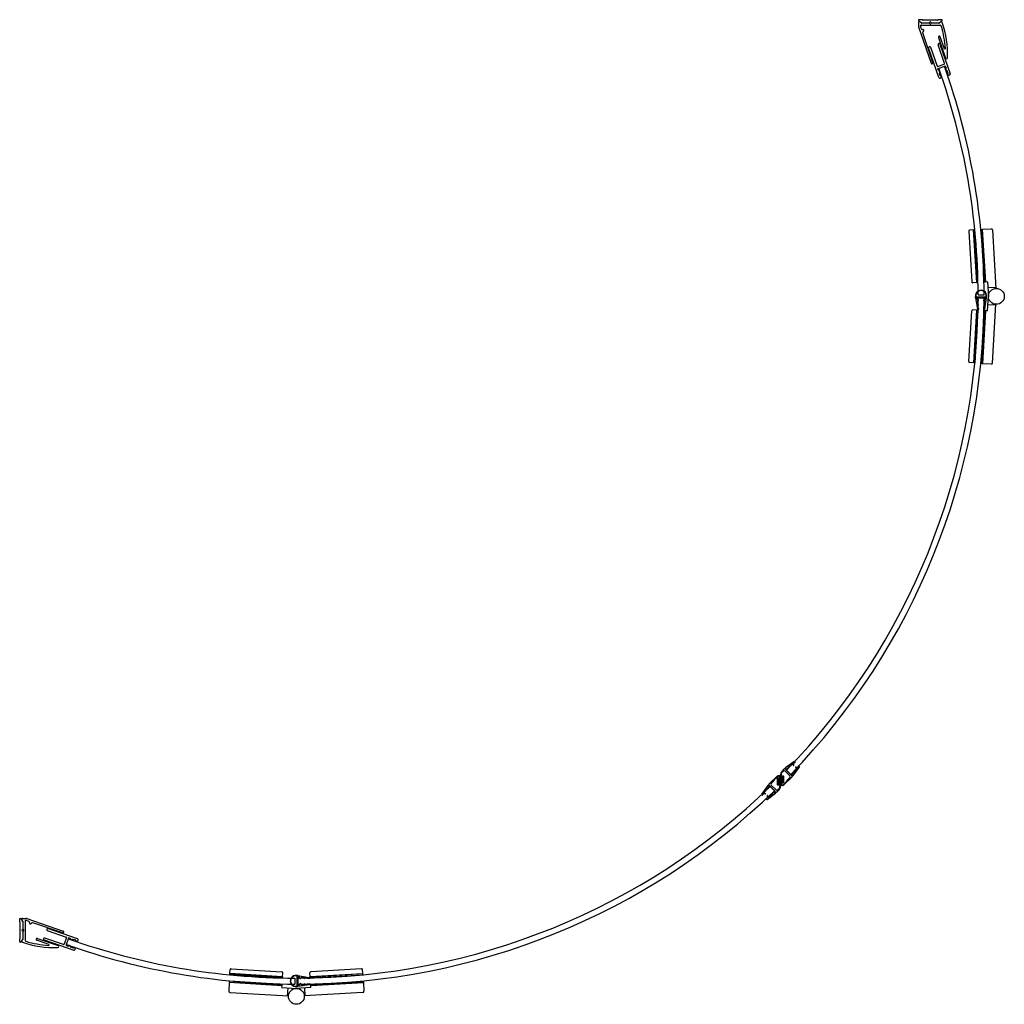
# Model space of a CAD drawing. Header units: millimetres. Extents: x 584.191 to 585.179, y 581.222 to 582.21.
import ezdxf

# ---------------------------------------------------------------- set-up
doc = ezdxf.new("R2010")
doc.units = ezdxf.units.MM
doc.layers.add('SANINDUSA', color=3, linetype='Continuous')

# ---------------------------------------------------------------- blocks, each defined once
blk = doc.blocks.new('guarnizione')
h = blk.add_hatch()
h.set_pattern_fill('ANSI31', color=256, scale=0.25, angle=45, style=0)
h.set_pattern_definition([(90, (-276.1145, -395.2719), (-0.79375, 2e-16), [])])
h.paths.add_polyline_path([(-6.46, 1.33), (-7.84, 2.71, 0.414214), (-8.12, 2.71), (-12.44, -1.6, 0.414214), (-12.44, -1.89), (-11.06, -3.26, 0.414214), (-10.35, -3.26), (-6.46, 0.63, 0.414214)])
for p, q in [((-13.41, -2.09), (-7.29, 4.04)), ((-12.44, -1.6), (-8.12, 2.71)), ((-10.35, -3.26), (-6.46, 0.63)), ((-10.17, -3.44), (-6.28, 0.45)), ((-8.05, 3.28), (-6.28, 1.51)), ((-7.84, 2.71), (-6.46, 1.33)), ((-7.42, 3.06), (-6.87, 3.61)), ((-1.5, 5.5), (-3.76, 5.5)), ((-2.75, 4.5), (-2.5, 4.5)), ((-1.5, 5.5), (1.04, 5.5)), ((-1.5, 3.5), (-1.5, -3.5)), ((0, 3.8), (0, -3.8)), ((1.5, 3.92), (0.34, 4.1)), ((11.32, 3.97), (1.16, 5.49)), ((1.5, 3.92), (1.5, 3.1)), ((1.5, 3.1), (2.7, 3.1)), ((2.7, 3.74), (2.7, 3.1)), ((6.62, 3.16), (2.7, 3.74)), ((6.68, 3.55), (6.62, 3.16)), ((9.5, 3.13), (6.68, 3.55)), ((8.81, 3.23), (8.56, 1.55)), ((9.2, 3.17), (8.95, 1.49)), ((9.5, 3.13), (9.44, 2.73)), ((11.66, 2.4), (9.44, 2.73)), ((12, 3.18), (12, 2.7)), ((-13, -1.67), (-11.23, -3.44)), ((-12.99, -2.51), (-12.79, -2.31)), ((-12.44, -1.89), (-11.06, -3.26)), ((-7.52, -4.9), (-12, -4.9)), ((-1.5, -5.5), (-12, -5.5)), ((-2.5, -4.5), (-6.5, -4.5)), ((-1.5, -5.5), (1.04, -5.5)), ((0.34, -4.1), (1.5, -3.92)), ((1.16, -5.49), (11.32, -3.97)), ((1.5, -3.1), (2.7, -3.1)), ((1.5, -3.1), (1.5, -3.92)), ((2.7, -3.1), (2.7, -3.74)), ((6.62, -3.16), (2.7, -3.74)), ((6.68, -3.55), (6.62, -3.16)), ((9.5, -3.13), (6.68, -3.55)), ((8.81, -3.23), (8.56, -1.55)), ((9.2, -3.17), (8.95, -1.49)), ((11.66, -2.4), (9.44, -2.73)), ((9.5, -3.13), (9.44, -2.73)), ((12, -2.7), (12, -3.18))]:
    blk.add_line(p, q)
for centre, radius, start, end in [((-7.98, 2.57), 0.2, 45, 135), ((-7.2, 2.85), 0.3, 135, 225), ((-3.76, 0.5), 5, 90, 135), ((-3.76, 0.5), 4.4, 90.19499, 135), ((-6.81, 0.98), 0.5, 315, 45), ((-6.81, 0.98), 0.75, 315, 45), ((-3.77, 4.15), 0.75, 47.16776, 90.19499), ((-2.75, 5.25), 0.75, 227.16776, 270), ((-2.5, 3.5), 1, 0, 90), ((0.3, 3.8), 0.3, 81.48552, 180), ((1.04, 4.7), 0.8, 81.48552, 90), ((8.75, 1.52), 0.2, 171.48552, 351.48552), ((11.2, 3.18), 0.8, 0, 81.48552), ((11.7, 2.7), 0.3, 261.48552, 0), ((-12, -3.5), 2, 135, 270), ((-12, -3.5), 1.4, 135, 270), ((-12.58, -2.52), 0.3, 45, 135), ((-12.29, -1.74), 0.2, 135, 225), ((-10.7, -2.91), 0.75, 225, 315), ((-10.7, -2.91), 0.5, 225, 315), ((-7.52, -4.15), 0.75, 270, 312.83343), ((-6.5, -5.25), 0.75, 90, 132.83343), ((-2.5, -3.5), 1, 270, 0), ((0.3, -3.8), 0.3, 180, 278.51448), ((1.04, -4.7), 0.8, 270, 278.51448), ((8.75, -1.52), 0.2, 8.51448, 188.51448), ((11.2, -3.18), 0.8, 278.51448, 0), ((11.7, -2.7), 0.3, 0, 98.51448)]:
    blk.add_arc(centre, radius, start, end)

msp = doc.modelspace()

# ---------------------------------------------------------------- linework, layer by layer
at = {"layer": 'SANINDUSA'}
for p, q in [((585.09257, 582.21022), (585.09257, 582.20932)), ((585.09615, 582.21022), (585.09257, 582.21022)), ((585.11161, 582.20972), (585.09747, 582.20972)), ((585.1165, 582.21022), (585.11293, 582.21022)), ((585.1165, 582.20932), (585.1165, 582.21022)), ((585.09257, 582.20722), (585.09257, 582.20389)), ((585.09274, 582.20291), (585.10523, 582.16664)), ((585.0942, 582.20812), (585.09511, 582.20749)), ((585.0952, 582.20701), (585.09428, 582.20793)), ((585.09555, 582.20088), (585.09469, 582.20339)), ((585.09563, 582.20472), (585.11454, 582.20472)), ((585.10342, 582.20672), (585.0959, 582.20672)), ((585.09597, 582.20722), (585.10342, 582.20722)), ((585.10378, 582.20737), (585.10418, 582.20777)), ((585.10418, 582.20617), (585.10378, 582.20657)), ((585.10489, 582.20777), (585.1053, 582.20737)), ((585.1053, 582.20657), (585.10489, 582.20617)), ((585.10565, 582.20722), (585.11311, 582.20722)), ((585.11317, 582.20672), (585.10565, 582.20672)), ((585.11479, 582.20793), (585.11388, 582.20701)), ((585.11397, 582.20749), (585.11487, 582.20812)), ((585.10712, 582.16729), (585.09685, 582.1971)), ((585.11262, 582.19245), (585.11979, 582.17165)), ((585.11865, 582.1811), (585.11452, 582.19311)), ((585.1131, 582.15207), (585.10284, 582.18185)), ((585.10473, 582.1825), (585.11125, 582.16357)), ((585.11882, 582.16618), (585.1123, 582.18511)), ((585.11419, 582.18576), (585.12444, 582.15597)), ((585.11189, 582.16326), (585.11851, 582.16554)), ((585.11275, 582.15924), (585.11223, 582.16074)), ((585.11254, 582.16137), (585.11916, 582.16365)), ((585.11979, 582.16334), (585.12031, 582.16184)), ((585.11454, 582.15402), (585.11367, 582.15656)), ((585.11522, 582.15174), (585.11437, 582.15145)), ((585.12123, 582.15917), (585.12211, 582.15662)), ((585.12383, 582.1547), (585.12297, 582.15441)), ((585.14305, 581.998), (585.14608, 581.94709)), ((585.14798, 581.9993), (585.14398, 581.99906)), ((585.15113, 581.94639), (585.14798, 581.9993)), ((585.14918, 581.99937), (585.14818, 581.99931)), ((585.14818, 581.99931), (585.15133, 581.9464)), ((585.15233, 581.94646), (585.14918, 581.99937)), ((585.15566, 581.99975), (585.15666, 581.99981)), ((585.15676, 581.99982), (585.16575, 582.00036)), ((585.15991, 581.94691), (585.15676, 581.99982)), ((585.1668, 581.99942), (585.17031, 581.94052)), ((585.15113, 581.94639), (585.14714, 581.94615)), ((585.15133, 581.9464), (585.15233, 581.94646)), ((585.15981, 581.94691), (585.15882, 581.94685)), ((585.16191, 581.94703), (585.15991, 581.94691)), ((585.16191, 581.94703), (585.1628, 581.93206)), ((585.15247, 581.93404), (585.15847, 581.93404)), ((585.16191, 581.91804), (585.1628, 581.93301)), ((585.17026, 581.94141), (585.16227, 581.94093)), ((585.14987, 581.9312), (585.14987, 581.93219)), ((585.14987, 581.93219), (585.16107, 581.93219)), ((585.14987, 581.9312), (585.15176, 581.91969)), ((585.15127, 581.92976), (585.15118, 581.93034)), ((585.15203, 581.92544), (585.15172, 581.9273)), ((585.15177, 581.93104), (585.15916, 581.93104)), ((585.15217, 581.92211), (585.15178, 581.92449)), ((585.1521, 581.92939), (585.15185, 581.92935)), ((585.15214, 581.92788), (585.15234, 581.92791)), ((585.15246, 581.92419), (585.15217, 581.92211)), ((585.15247, 581.93104), (585.15847, 581.93104)), ((585.15247, 581.93104), (585.15847, 581.93104)), ((585.15251, 581.92201), (585.15281, 581.92414)), ((585.15812, 581.92414), (585.15842, 581.92201)), ((585.15876, 581.92211), (585.15847, 581.92419)), ((585.1586, 581.92791), (585.15884, 581.92787)), ((585.15915, 581.92449), (585.15876, 581.92211)), ((585.15909, 581.92935), (585.15884, 581.92939)), ((585.15921, 581.92732), (585.1589, 581.92544)), ((585.15918, 581.91969), (585.16107, 581.9312)), ((585.15976, 581.93034), (585.15966, 581.92976)), ((585.16107, 581.9312), (585.16107, 581.93219)), ((585.17026, 581.92366), (585.16227, 581.92414)), ((585.1668, 581.86565), (585.17031, 581.92455)), ((585.14305, 581.86707), (585.14608, 581.91798)), ((585.15113, 581.91868), (585.14714, 581.91892)), ((585.15113, 581.91868), (585.14798, 581.86577)), ((585.14818, 581.86576), (585.15133, 581.91867)), ((585.15233, 581.91861), (585.14918, 581.8657)), ((585.15133, 581.91867), (585.15233, 581.91861)), ((585.15235, 581.91919), (585.15306, 581.91919)), ((585.15306, 581.91919), (585.15278, 581.92087)), ((585.15991, 581.91816), (585.15676, 581.86525)), ((585.15815, 581.92087), (585.15788, 581.91919)), ((585.15788, 581.91919), (585.15858, 581.91919)), ((585.15981, 581.91816), (585.15882, 581.91822)), ((585.16191, 581.91804), (585.15991, 581.91816)), ((585.14798, 581.86577), (585.14398, 581.86601)), ((585.14918, 581.8657), (585.14818, 581.86576)), ((585.15566, 581.86532), (585.15666, 581.86526)), ((585.15676, 581.86525), (585.16575, 581.86472)), ((584.96008, 581.45687), (584.96439, 581.4527)), ((584.94392, 581.44071), (584.94809, 581.4364)), ((584.19057, 581.30821), (584.19147, 581.30821)), ((584.19057, 581.30464), (584.19057, 581.30821)), ((584.19107, 581.28918), (584.19107, 581.30332)), ((584.19267, 581.30658), (584.1933, 581.30568)), ((584.19378, 581.30559), (584.19286, 581.30651)), ((584.19357, 581.30821), (584.1969, 581.30821)), ((584.19357, 581.30482), (584.19357, 581.29736)), ((584.19407, 581.29736), (584.19407, 581.30488)), ((584.19607, 581.30516), (584.19607, 581.28625)), ((584.19991, 581.30524), (584.19739, 581.3061)), ((584.19788, 581.30805), (584.23415, 581.29556)), ((584.2335, 581.29367), (584.20369, 581.30393)), ((584.19342, 581.29701), (584.19302, 581.2966)), ((584.19302, 581.2959), (584.19342, 581.29549)), ((584.19357, 581.29514), (584.19357, 581.28768)), ((584.19407, 581.28762), (584.19407, 581.29514)), ((584.19462, 581.2966), (584.19422, 581.29701)), ((584.19422, 581.29549), (584.19462, 581.2959)), ((584.21828, 581.29605), (584.23722, 581.28953)), ((584.24872, 581.28769), (584.21894, 581.29794)), ((584.19057, 581.28429), (584.19057, 581.28786)), ((584.19147, 581.28429), (584.19057, 581.28429)), ((584.1933, 581.28682), (584.19267, 581.28592)), ((584.19286, 581.28599), (584.19378, 581.28691)), ((584.21969, 581.28214), (584.20768, 581.28627)), ((584.20833, 581.28816), (584.22913, 581.281)), ((584.21503, 581.2866), (584.24481, 581.27634)), ((584.23461, 581.28197), (584.21568, 581.28849)), ((584.23753, 581.2889), (584.23525, 581.28228)), ((584.23942, 581.28825), (584.23714, 581.28163)), ((584.23745, 581.28099), (584.23895, 581.28048)), ((584.24155, 581.28804), (584.24005, 581.28856)), ((584.24677, 581.28625), (584.24423, 581.28712)), ((584.24905, 581.28557), (584.24934, 581.28642)), ((584.24162, 581.27956), (584.24416, 581.27868)), ((584.24608, 581.27696), (584.24638, 581.27781)), ((584.40142, 581.25161), (584.40148, 581.25261)), ((584.45433, 581.24846), (584.40142, 581.25161)), ((584.40148, 581.25261), (584.45439, 581.24946)), ((584.40149, 581.25281), (584.40173, 581.2568)), ((584.4544, 581.24966), (584.40149, 581.25281)), ((584.40279, 581.25774), (584.4537, 581.25471)), ((584.4544, 581.24966), (584.45464, 581.25365)), ((584.48211, 581.24966), (584.48187, 581.25365)), ((584.48211, 581.24966), (584.53501, 581.25281)), ((584.53503, 581.25261), (584.48212, 581.24946)), ((584.48218, 581.24846), (584.53509, 581.25161)), ((584.53372, 581.25774), (584.48281, 581.25471)), ((584.53501, 581.25281), (584.53478, 581.2568)), ((584.53509, 581.25161), (584.53503, 581.25261)), ((584.40097, 581.24403), (584.40043, 581.23504)), ((584.40103, 581.24512), (584.40097, 581.24413)), ((584.45387, 581.24087), (584.40097, 581.24403)), ((584.45388, 581.24097), (584.45394, 581.24197)), ((584.45439, 581.24946), (584.45433, 581.24846)), ((584.46675, 581.24832), (584.46675, 581.24232)), ((584.4686, 581.25092), (584.4686, 581.23972)), ((584.46959, 581.25092), (584.4686, 581.25092)), ((584.46959, 581.25092), (584.4811, 581.24903)), ((584.4811, 581.24161), (584.46959, 581.23972)), ((584.46975, 581.24902), (584.46975, 581.24162)), ((584.46975, 581.24832), (584.46975, 581.24232)), ((584.46975, 581.24832), (584.46975, 581.24232)), ((584.47103, 581.24951), (584.47044, 581.24961)), ((584.4714, 581.24869), (584.47144, 581.24894)), ((584.47144, 581.2417), (584.4714, 581.24195)), ((584.47291, 581.24865), (584.47288, 581.24845)), ((584.47288, 581.24219), (584.47292, 581.24195)), ((584.47347, 581.24157), (584.47535, 581.24188)), ((584.47535, 581.24876), (584.47349, 581.24906)), ((584.47867, 581.24862), (584.4763, 581.24901)), ((584.4763, 581.24163), (584.47867, 581.24202)), ((584.4766, 581.24832), (584.47867, 581.24862)), ((584.47867, 581.24202), (584.4766, 581.24232)), ((584.47877, 581.24828), (584.47665, 581.24798)), ((584.47665, 581.24266), (584.47877, 581.24236)), ((584.4816, 581.24773), (584.47991, 581.24801)), ((584.47991, 581.24263), (584.4816, 581.24291)), ((584.4816, 581.24844), (584.4816, 581.24773)), ((584.4816, 581.24291), (584.4816, 581.2422)), ((584.48212, 581.24946), (584.48218, 581.24846)), ((584.48263, 581.24097), (584.48257, 581.24197)), ((584.48263, 581.24087), (584.53554, 581.24403)), ((584.53547, 581.24512), (584.53553, 581.24413)), ((584.53554, 581.24403), (584.53607, 581.23504)), ((584.40137, 581.23398), (584.46027, 581.23047)), ((584.45375, 581.23888), (584.45387, 581.24087)), ((584.45375, 581.23888), (584.46873, 581.23798)), ((584.45938, 581.23053), (584.45986, 581.23851)), ((584.48275, 581.23888), (584.46778, 581.23798)), ((584.46959, 581.23972), (584.4686, 581.23972)), ((584.47044, 581.24103), (584.47103, 581.24113)), ((584.53513, 581.23398), (584.47624, 581.23047)), ((584.47713, 581.23053), (584.47665, 581.23851)), ((584.48275, 581.23888), (584.48263, 581.24087))]:
    msp.add_line(p, q, dxfattribs=at)
for points in [[(585.15882, 581.94685), (585.15566, 581.99975)], [(585.15666, 581.99981), (585.15981, 581.94691)], [(585.15882, 581.91822), (585.15566, 581.86532)], [(585.15666, 581.86526), (585.15981, 581.91816)], [(584.40097, 581.24413), (584.45388, 581.24097)], [(584.45394, 581.24197), (584.40103, 581.24512)], [(584.48257, 581.24197), (584.53547, 581.24512)], [(584.53553, 581.24413), (584.48263, 581.24097)]]:
    msp.add_lwpolyline(points, dxfattribs=at)
for centre in [(585.17079, 581.93254), (584.46825, 581.23)]:
    msp.add_circle(centre, 0.008, dxfattribs=at)
for centre, radius, start, end in [((585.09615, 582.20922), 0.001, 48.59038, 90), ((585.09747, 582.21072), 0.001, 228.59038, 270), ((585.11161, 582.21072), 0.001, 270, 311.40962), ((585.11293, 582.20922), 0.001, 90, 131.40962), ((585.09357, 582.20932), 0.001, 180, 270), ((585.09357, 582.20722), 0.001, 45, 180), ((585.09557, 582.20389), 0.003, 180, 199), ((585.09357, 582.20722), 0.0011, 55, 90), ((585.09563, 582.20372), 0.001, 90, 199), ((585.09597, 582.20872), 0.0015, 235, 270), ((585.0959, 582.20772), 0.001, 225, 270), ((585.0965, 582.2012), 0.001, 199, 289), ((585.09715, 582.19931), 0.001, 289, 109), ((585.10342, 582.20772), 0.0005, 270, 315), ((585.10342, 582.20622), 0.0005, 45, 90), ((585.10454, 582.20742), 0.0005, 45, 135), ((585.10454, 582.20652), 0.0005, 225, 315), ((585.10565, 582.20772), 0.0005, 225, 270), ((585.10565, 582.20622), 0.0005, 90, 135), ((585.11311, 582.20872), 0.0015, 270, 305), ((585.11317, 582.20772), 0.001, 270, 315), ((585.11454, 582.20372), 0.001, 17.15244, 90), ((585.1155, 582.20722), 0.001, 18.94776, 135), ((585.1155, 582.20722), 0.0011, 90, 125), ((585.02308, 582.17549), 0.09672, 3.43983, 17.15244), ((585.1155, 582.20932), 0.001, 270, 0), ((585.02308, 582.17549), 0.09872, 357.94116, 18.94776), ((585.0978, 582.19742), 0.001, 109, 199), ((585.11357, 582.19278), 0.001, 19, 199), ((585.10379, 582.18218), 0.001, 19, 199), ((585.11324, 582.18543), 0.001, 19, 199), ((585.11912, 582.18126), 0.0005, 199, 3.43983), ((585.12073, 582.17198), 0.001, 199, 357.94116), ((585.10617, 582.16697), 0.001, 199, 19), ((585.11173, 582.16373), 0.0005, 199, 289), ((585.1127, 582.1609), 0.0005, 109, 199), ((584.46825, 581.93254), 0.68422, 0.12561, 19.55285), ((585.11834, 582.16601), 0.0005, 289, 19), ((584.46825, 581.93254), 0.69022, 0.12452, 19.54805), ((585.11932, 582.16318), 0.0005, 19, 109), ((585.12077, 582.1605), 0.001, 128.47122, 269.52878), ((585.11984, 582.16168), 0.0005, 308.47122, 19), ((585.11322, 582.1594), 0.0005, 199, 269.52878), ((585.11404, 582.15239), 0.001, 199, 289), ((585.11321, 582.1579), 0.001, 308.47122, 89.52878), ((585.11414, 582.15672), 0.0005, 128.47122, 199), ((585.11501, 582.15418), 0.0005, 199, 265.42182), ((585.1149, 582.15269), 0.001, 289, 85.42182), ((585.12076, 582.159), 0.0005, 19, 89.52878), ((585.12265, 582.15536), 0.001, 132.57818, 289), ((585.12163, 582.15646), 0.0005, 312.57818, 19), ((585.1235, 582.15565), 0.001, 289, 19), ((585.14404, 581.99806), 0.001, 93.41, 183.41), ((585.16581, 581.99936), 0.001, 3.41, 93.41), ((585.14708, 581.94715), 0.001, 183.41, 273.41), ((585.15547, 581.93303), 0.00566, 351.49233, 188.50767), ((585.15547, 581.93303), 0.00526, 351.49233, 188.50767), ((584.46825, 581.93254), 0.68422, 315.95689, 359.87439), ((584.46825, 581.93254), 0.69022, 315.95689, 359.87548), ((585.15177, 581.93044), 0.0006, 90, 189.34083), ((585.15177, 581.92984), 0.0005, 189.34083, 279.34083), ((585.15222, 581.92738), 0.0005, 99.34083, 189.34083), ((585.15237, 581.92459), 0.0006, 141.15115, 189.34083), ((585.15144, 581.92534), 0.0006, 321.15115, 9.34083), ((585.15222, 581.92865), 0.00075, 279.34083, 99.34083), ((585.15264, 581.92417), 0.000175, 352, 172), ((585.15872, 581.92865), 0.00075, 80.65917, 270.13655), ((585.1583, 581.92417), 0.000175, 8, 188), ((585.15872, 581.9274), 0.0005, 350.65917, 90.13655), ((585.1595, 581.92534), 0.0006, 170.65917, 218.84885), ((585.15856, 581.92459), 0.0006, 350.65917, 38.84885), ((585.15917, 581.92984), 0.0005, 260.65917, 350.65917), ((585.15916, 581.93044), 0.0006, 350.65917, 90), ((585.14708, 581.91792), 0.001, 86.59, 176.59), ((585.15235, 581.91979), 0.0006, 189.34083, 270), ((585.15202, 581.92208), 0.0005, 298.12637, 352), ((585.15283, 581.92179), 0.0006, 194.10089, 237.53052), ((585.15219, 581.92078), 0.0006, 9.34083, 57.53052), ((585.15875, 581.92078), 0.0006, 122.46948, 170.65917), ((585.15892, 581.92208), 0.0005, 188, 241.87363), ((585.1581, 581.92179), 0.0006, 302.46948, 345.89911), ((585.15858, 581.91979), 0.0006, 270, 350.65917), ((585.14404, 581.86701), 0.001, 176.59, 266.59), ((585.16581, 581.86571), 0.001, 266.59, 356.59), ((584.46825, 581.93254), 0.68422, 270.12561, 314.04311), ((584.46825, 581.93254), 0.69022, 270.12452, 314.04311), ((584.19157, 581.30464), 0.001, 180, 221.40962), ((584.19007, 581.30332), 0.001, 0, 41.40962), ((584.19147, 581.30721), 0.001, 0, 90), ((584.19357, 581.30721), 0.0011, 180, 215), ((584.19357, 581.30721), 0.001, 90, 225), ((584.19207, 581.30482), 0.0015, 0, 35), ((584.19307, 581.30488), 0.001, 0, 45), ((584.19707, 581.30516), 0.001, 71, 180), ((584.1969, 581.30521), 0.003, 71, 90), ((584.19958, 581.30429), 0.001, 341, 71), ((584.20147, 581.30364), 0.001, 161, 341), ((584.20337, 581.30299), 0.001, 71, 161), ((584.19337, 581.29625), 0.0005, 135, 225), ((584.19307, 581.29736), 0.0005, 315, 0), ((584.19307, 581.29514), 0.0005, 0, 45), ((584.19457, 581.29736), 0.0005, 180, 225), ((584.19457, 581.29514), 0.0005, 135, 180), ((584.19427, 581.29625), 0.0005, 315, 45), ((584.21861, 581.297), 0.001, 71, 251), ((584.23382, 581.29462), 0.001, 251, 71), ((584.19157, 581.28786), 0.001, 138.59038, 180), ((584.19007, 581.28918), 0.001, 318.59038, 0), ((584.19147, 581.28529), 0.001, 270, 0), ((584.19357, 581.28529), 0.0011, 145, 180), ((584.19357, 581.28529), 0.001, 135, 251.05224), ((584.2253, 581.37771), 0.09872, 251.05224, 272.05884), ((584.19207, 581.28768), 0.0015, 325, 0), ((584.19307, 581.28762), 0.001, 315, 0), ((584.19707, 581.28625), 0.001, 180, 252.84756), ((584.2253, 581.37771), 0.09672, 252.84756, 266.56017), ((584.20801, 581.28722), 0.001, 71, 251), ((584.21535, 581.28754), 0.001, 71, 251), ((584.21952, 581.28167), 0.0005, 266.56017, 71), ((584.22881, 581.28006), 0.001, 272.05884, 71), ((584.23477, 581.28244), 0.0005, 251, 341), ((584.23761, 581.28147), 0.0005, 161, 251), ((584.23705, 581.28906), 0.0005, 341, 71), ((584.46825, 581.93254), 0.69022, 250.45195, 269.87548), ((584.46825, 581.93254), 0.68422, 250.44715, 269.87439), ((584.23989, 581.28809), 0.0005, 71, 161), ((584.24028, 581.28002), 0.001, 0.47122, 141.52878), ((584.24139, 581.28757), 0.0005, 0.47122, 71), ((584.24289, 581.28758), 0.001, 180.47122, 321.52878), ((584.24406, 581.28665), 0.0005, 71, 141.52878), ((584.24661, 581.28577), 0.0005, 4.57818, 71), ((584.2481, 581.28589), 0.001, 184.57818, 341), ((584.24839, 581.28674), 0.001, 341, 71), ((584.23911, 581.28095), 0.0005, 251, 321.52878), ((584.24178, 581.28003), 0.0005, 180.47122, 251), ((584.24433, 581.27915), 0.0005, 251, 317.42182), ((584.24543, 581.27814), 0.001, 341, 137.42182), ((584.24514, 581.27729), 0.001, 251, 341), ((584.40273, 581.25674), 0.001, 86.59, 176.59), ((584.45364, 581.25371), 0.001, 356.59, 86.59), ((584.48287, 581.25371), 0.001, 93.41, 183.41), ((584.53378, 581.25674), 0.001, 3.41, 93.41), ((584.46776, 581.24532), 0.00566, 81.49233, 278.50767), ((584.46776, 581.24532), 0.00526, 81.49233, 278.50767), ((584.47035, 581.24902), 0.0006, 80.65917, 180), ((584.47035, 581.24162), 0.0006, 180, 279.34083), ((584.47095, 581.24902), 0.0005, 350.65917, 80.65917), ((584.47095, 581.24162), 0.0005, 279.34083, 9.34083), ((584.47214, 581.24857), 0.00075, 170.65917, 350.65917), ((584.47214, 581.24207), 0.00075, 359.86345, 189.34083), ((584.47339, 581.24207), 0.0005, 179.86345, 279.34083), ((584.47341, 581.24857), 0.0005, 80.65917, 170.65917), ((584.47545, 581.24935), 0.0006, 260.65917, 308.84885), ((584.47545, 581.24129), 0.0006, 51.15115, 99.34083), ((584.4762, 581.24841), 0.0006, 80.65917, 128.84885), ((584.4762, 581.24223), 0.0006, 231.15115, 279.34083), ((584.47662, 581.24815), 0.000175, 98, 278), ((584.47662, 581.24249), 0.000175, 82, 262), ((584.4787, 581.24877), 0.0005, 278, 331.87363), ((584.4787, 581.24187), 0.0005, 28.12637, 82), ((584.479, 581.24795), 0.0006, 32.46948, 75.89911), ((584.479, 581.24269), 0.0006, 284.10089, 327.53052), ((584.48001, 581.2486), 0.0006, 212.46948, 260.65917), ((584.48001, 581.24204), 0.0006, 99.34083, 147.53052), ((584.481, 581.24844), 0.0006, 0, 80.65917), ((584.481, 581.2422), 0.0006, 279.34083, 0), ((584.40143, 581.23498), 0.001, 176.59, 266.59), ((584.53507, 581.23498), 0.001, 273.41, 3.41)]:
    msp.add_arc(centre, radius, start, end, dxfattribs=at)

# ---------------------------------------------------------------- block references
at = {"layer": 'SANINDUSA', "xscale": 0.001, "yscale": 0.001, "zscale": 0.001}
for p, rotation in [((584.96227, 581.45468), 44.99999999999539), ((584.94611, 581.43852), 224.9999999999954)]:
    msp.add_blockref('guarnizione', p, dxfattribs=dict(at, rotation=rotation))

doc.saveas('drawing.dxf')
